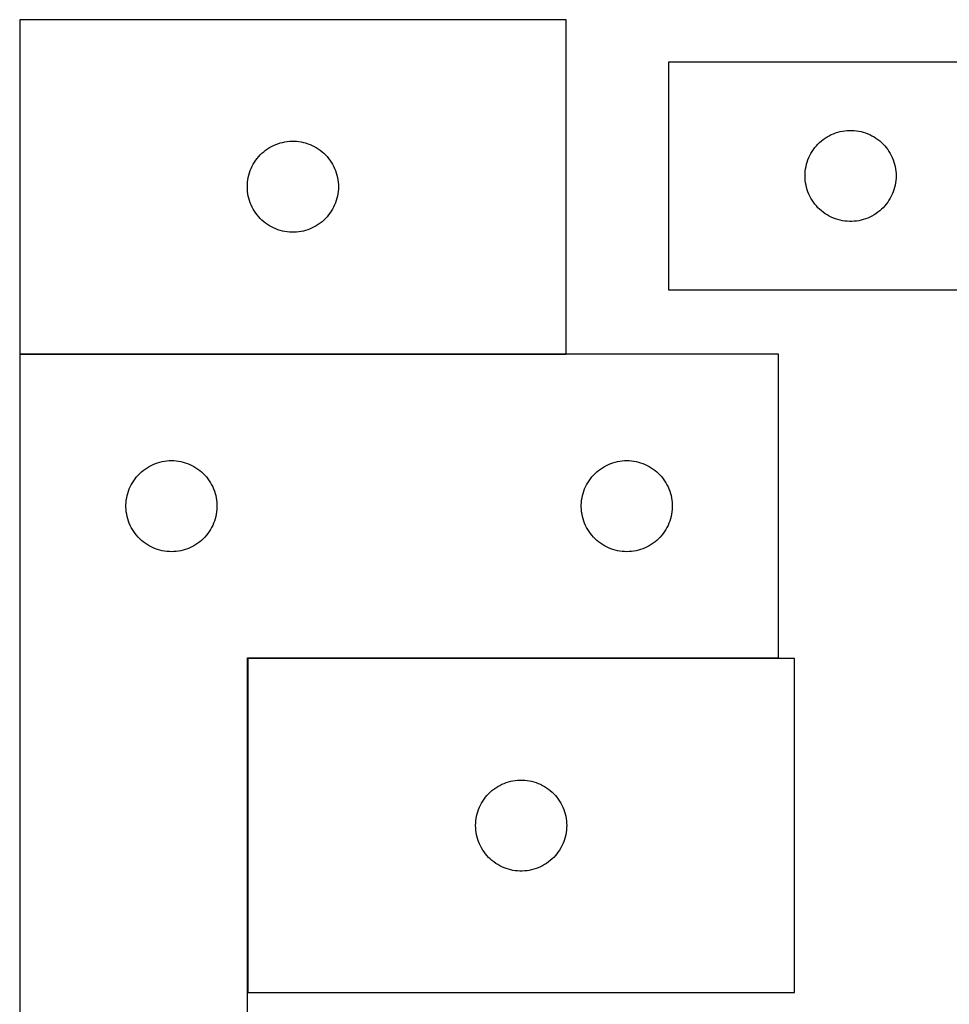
# Model space of a CAD drawing. Header units: millimetres. Extents: x 7 to 1493, y 7 to 2993.
# Tile 7 of 12: x 7 to 313, y 2658 to 2982. Entities that reach past the tile are written whole.
import ezdxf

# ---------------------------------------------------------------- set-up
doc = ezdxf.new("R2010")
doc.units = ezdxf.units.MM
doc.layers.add('COMMON', color=5, linetype='CONTINUOUS', true_color=0x0000ff)
doc.layers.add('CUT', color=7, linetype='CONTINUOUS', true_color=0x000000)

msp = doc.modelspace()

# ---------------------------------------------------------------- linework, layer by layer
at = {"layer": 'COMMON'}
for p, q in [((6.917612, 2871.906207), (186.917612, 2871.906207)), ((82.017612, 2771.606206), (82.017612, 2661.606206)), ((256.917612, 2771.706207), (82.117613, 2771.706207))]:
    msp.add_line(p, q, dxfattribs=at)
at = {"layer": 'CUT'}
for p, q in [((186.917612, 2982.006208), (6.917612, 2982.006208)), ((6.917612, 2982.006208), (6.917612, 2872.006208)), ((186.917612, 2872.006208), (186.917612, 2982.006208)), ((520.636285, 2968.066762), (220.636285, 2968.066762)), ((220.636285, 2968.066762), (220.636285, 2893.066762)), ((274.27757, 2944.152296), (274.985367, 2944.461621)), ((274.985367, 2944.461621), (275.70815, 2944.7341)), ((275.70815, 2944.7341), (276.444001, 2944.96901)), ((276.444001, 2944.96901), (277.190969, 2945.165728)), ((277.190969, 2945.165728), (277.947074, 2945.323731)), ((277.947074, 2945.323731), (278.71031, 2945.442602)), ((278.71031, 2945.442602), (279.478654, 2945.522025)), ((279.478654, 2945.522025), (280.250067, 2945.561789)), ((280.250067, 2945.561789), (281.022504, 2945.561789)), ((281.022504, 2945.561789), (281.793917, 2945.522025)), ((281.793917, 2945.522025), (282.562261, 2945.442602)), ((282.562261, 2945.442602), (283.325497, 2945.323731)), ((283.325497, 2945.323731), (284.081602, 2945.165728)), ((284.081602, 2945.165728), (284.82857, 2944.96901)), ((284.82857, 2944.96901), (285.564421, 2944.7341)), ((285.564421, 2944.7341), (286.287204, 2944.461621)), ((286.287204, 2944.461621), (286.995001, 2944.152296)), ((91.266694, 2940.901068), (91.989477, 2941.173547)), ((91.989477, 2941.173547), (92.725328, 2941.408456)), ((92.725328, 2941.408456), (93.472296, 2941.605174)), ((93.472296, 2941.605174), (94.228401, 2941.763178)), ((94.228401, 2941.763178), (94.991637, 2941.882048)), ((94.991637, 2941.882048), (95.75998, 2941.961471)), ((95.75998, 2941.961471), (96.531394, 2942.001235)), ((96.531394, 2942.001235), (97.303831, 2942.001235)), ((97.303831, 2942.001235), (98.075244, 2941.961471)), ((98.075244, 2941.961471), (98.843588, 2941.882048)), ((98.843588, 2941.882048), (99.606824, 2941.763178)), ((99.606824, 2941.763178), (100.362929, 2941.605174)), ((100.362929, 2941.605174), (101.109897, 2941.408456)), ((101.109897, 2941.408456), (101.845748, 2941.173547)), ((101.845748, 2941.173547), (102.568531, 2940.901068)), ((269.894003, 2941.035924), (270.447185, 2941.575042)), ((270.447185, 2941.575042), (271.027388, 2942.084969)), ((271.027388, 2942.084969), (271.633071, 2942.564351)), ((271.633071, 2942.564351), (272.26263, 2943.011917)), ((272.26263, 2943.011917), (272.914393, 2943.426481)), ((272.914393, 2943.426481), (273.586634, 2943.806944)), ((273.586634, 2943.806944), (274.27757, 2944.152296)), ((286.995001, 2944.152296), (287.685937, 2943.806944)), ((287.685937, 2943.806944), (288.358178, 2943.426481)), ((288.358178, 2943.426481), (289.009941, 2943.011917)), ((289.009941, 2943.011917), (289.6395, 2942.564351)), ((289.6395, 2942.564351), (290.245183, 2942.084969)), ((290.245183, 2942.084969), (290.825386, 2941.575042)), ((290.825386, 2941.575042), (291.378568, 2941.035924)), ((86.17533, 2937.475371), (86.728512, 2938.014489)), ((86.728512, 2938.014489), (87.308715, 2938.524415)), ((87.308715, 2938.524415), (87.914398, 2939.003797)), ((87.914398, 2939.003797), (88.543957, 2939.451364)), ((88.543957, 2939.451364), (89.19572, 2939.865928)), ((89.19572, 2939.865928), (89.867961, 2940.24639)), ((89.867961, 2940.24639), (90.558897, 2940.591742)), ((90.558897, 2940.591742), (91.266694, 2940.901068)), ((102.568531, 2940.901068), (103.276328, 2940.591742)), ((103.276328, 2940.591742), (103.967264, 2940.24639)), ((103.967264, 2940.24639), (104.639504, 2939.865928)), ((104.639504, 2939.865928), (105.291268, 2939.451364)), ((105.291268, 2939.451364), (105.920827, 2939.003797)), ((105.920827, 2939.003797), (106.52651, 2938.524415)), ((106.52651, 2938.524415), (107.106712, 2938.014489)), ((107.106712, 2938.014489), (107.659895, 2937.475371)), ((267.218979, 2937.273169), (267.582007, 2937.954983)), ((267.582007, 2937.954983), (267.979652, 2938.617205)), ((267.979652, 2938.617205), (268.41086, 2939.258078)), ((268.41086, 2939.258078), (268.874488, 2939.875904)), ((268.874488, 2939.875904), (269.369307, 2940.469044)), ((269.369307, 2940.469044), (269.894003, 2941.035924)), ((291.378568, 2941.035924), (291.903264, 2940.469044)), ((291.903264, 2940.469044), (292.398083, 2939.875904)), ((292.398083, 2939.875904), (292.861711, 2939.258078)), ((292.861711, 2939.258078), (293.292919, 2938.617205)), ((293.292919, 2938.617205), (293.690564, 2937.954983)), ((293.690564, 2937.954983), (294.053592, 2937.273169)), ((83.863334, 2934.394429), (84.260979, 2935.056651)), ((84.260979, 2935.056651), (84.692187, 2935.697525)), ((84.692187, 2935.697525), (85.155815, 2936.315351)), ((85.155815, 2936.315351), (85.650633, 2936.90849)), ((85.650633, 2936.90849), (86.17533, 2937.475371)), ((107.659895, 2937.475371), (108.184591, 2936.90849)), ((108.184591, 2936.90849), (108.67941, 2936.315351)), ((108.67941, 2936.315351), (109.143037, 2935.697525)), ((109.143037, 2935.697525), (109.574246, 2935.056651)), ((109.574246, 2935.056651), (109.971891, 2934.394429)), ((266.13087, 2934.386829), (266.346755, 2935.128484)), ((266.346755, 2935.128484), (266.600533, 2935.858043)), ((266.600533, 2935.858043), (266.891532, 2936.573571)), ((266.891532, 2936.573571), (267.218979, 2937.273169)), ((294.053592, 2937.273169), (294.381039, 2936.573571)), ((294.381039, 2936.573571), (294.672038, 2935.858043)), ((294.672038, 2935.858043), (294.925816, 2935.128484)), ((294.925816, 2935.128484), (295.141701, 2934.386829)), ((82.412197, 2930.826275), (82.628082, 2931.567931)), ((82.628082, 2931.567931), (82.88186, 2932.29749)), ((82.88186, 2932.29749), (83.172859, 2933.013017)), ((83.172859, 2933.013017), (83.500306, 2933.712615)), ((83.500306, 2933.712615), (83.863334, 2934.394429)), ((109.971891, 2934.394429), (110.334919, 2933.712615)), ((110.334919, 2933.712615), (110.662366, 2933.013017)), ((110.662366, 2933.013017), (110.953365, 2932.29749)), ((110.953365, 2932.29749), (111.207143, 2931.567931)), ((111.207143, 2931.567931), (111.423028, 2930.826275)), ((265.656174, 2931.338943), (265.715787, 2932.109077)), ((265.715787, 2932.109077), (265.814967, 2932.875121)), ((265.814967, 2932.875121), (265.95345, 2933.635043)), ((265.95345, 2933.635043), (266.13087, 2934.386829)), ((295.141701, 2934.386829), (295.319121, 2933.635043)), ((295.319121, 2933.635043), (295.457604, 2932.875121)), ((295.457604, 2932.875121), (295.556784, 2932.109077)), ((295.556784, 2932.109077), (295.616397, 2931.338943)), ((81.937501, 2927.77839), (81.997114, 2928.548523)), ((81.997114, 2928.548523), (82.096294, 2929.314567)), ((82.096294, 2929.314567), (82.234777, 2930.074489)), ((82.234777, 2930.074489), (82.412197, 2930.826275)), ((111.423028, 2930.826275), (111.600448, 2930.074489)), ((111.600448, 2930.074489), (111.738931, 2929.314567)), ((111.738931, 2929.314567), (111.838111, 2928.548523)), ((111.838111, 2928.548523), (111.897724, 2927.77839)), ((265.636285, 2930.566762), (265.656174, 2931.338943)), ((265.656174, 2929.794581), (265.636285, 2930.566762)), ((265.715787, 2929.024447), (265.656174, 2929.794581)), ((265.814967, 2928.258403), (265.715787, 2929.024447)), ((265.95345, 2927.498481), (265.814967, 2928.258403)), ((295.457604, 2928.258403), (295.319121, 2927.498481)), ((295.556784, 2929.024447), (295.457604, 2928.258403)), ((295.616397, 2929.794581), (295.556784, 2929.024447)), ((295.616397, 2931.338943), (295.636285, 2930.566762)), ((295.636285, 2930.566762), (295.616397, 2929.794581)), ((81.917612, 2927.006208), (81.937501, 2927.77839)), ((81.937501, 2926.234027), (81.917612, 2927.006208)), ((81.997114, 2925.463893), (81.937501, 2926.234027)), ((82.096294, 2924.69785), (81.997114, 2925.463893)), ((111.838111, 2925.463893), (111.738931, 2924.69785)), ((111.897724, 2926.234027), (111.838111, 2925.463893)), ((111.897724, 2927.77839), (111.917612, 2927.006208)), ((111.917612, 2927.006208), (111.897724, 2926.234027)), ((266.13087, 2926.746695), (265.95345, 2927.498481)), ((266.346755, 2926.005039), (266.13087, 2926.746695)), ((266.600533, 2925.275481), (266.346755, 2926.005039)), ((266.891532, 2924.559953), (266.600533, 2925.275481)), ((294.672038, 2925.275481), (294.381039, 2924.559953)), ((294.925816, 2926.005039), (294.672038, 2925.275481)), ((295.141701, 2926.746695), (294.925816, 2926.005039)), ((295.319121, 2927.498481), (295.141701, 2926.746695)), ((82.234777, 2923.937927), (82.096294, 2924.69785)), ((82.412197, 2923.186142), (82.234777, 2923.937927)), ((82.628082, 2922.444486), (82.412197, 2923.186142)), ((82.88186, 2921.714927), (82.628082, 2922.444486)), ((83.172859, 2920.9994), (82.88186, 2921.714927)), ((110.953365, 2921.714927), (110.662366, 2920.9994)), ((111.207143, 2922.444486), (110.953365, 2921.714927)), ((111.423028, 2923.186142), (111.207143, 2922.444486)), ((111.600448, 2923.937927), (111.423028, 2923.186142)), ((111.738931, 2924.69785), (111.600448, 2923.937927)), ((267.218979, 2923.860355), (266.891532, 2924.559953)), ((267.582007, 2923.178541), (267.218979, 2923.860355)), ((267.979652, 2922.516319), (267.582007, 2923.178541)), ((268.41086, 2921.875446), (267.979652, 2922.516319)), ((268.874488, 2921.25762), (268.41086, 2921.875446)), ((292.861711, 2921.875446), (292.398083, 2921.25762)), ((293.292919, 2922.516319), (292.861711, 2921.875446)), ((293.690564, 2923.178541), (293.292919, 2922.516319)), ((294.053592, 2923.860355), (293.690564, 2923.178541)), ((294.381039, 2924.559953), (294.053592, 2923.860355)), ((83.500306, 2920.299801), (83.172859, 2920.9994)), ((83.863334, 2919.617987), (83.500306, 2920.299801)), ((84.260979, 2918.955765), (83.863334, 2919.617987)), ((84.692187, 2918.314892), (84.260979, 2918.955765)), ((109.574246, 2918.955765), (109.143037, 2918.314892)), ((109.971891, 2919.617987), (109.574246, 2918.955765)), ((110.334919, 2920.299801), (109.971891, 2919.617987)), ((110.662366, 2920.9994), (110.334919, 2920.299801)), ((269.369307, 2920.66448), (268.874488, 2921.25762)), ((269.894003, 2920.0976), (269.369307, 2920.66448)), ((270.447185, 2919.558481), (269.894003, 2920.0976)), ((271.027388, 2919.048555), (270.447185, 2919.558481)), ((271.633071, 2918.569173), (271.027388, 2919.048555)), ((272.26263, 2918.121607), (271.633071, 2918.569173)), ((289.6395, 2918.569173), (289.009941, 2918.121607)), ((290.245183, 2919.048555), (289.6395, 2918.569173)), ((290.825386, 2919.558481), (290.245183, 2919.048555)), ((291.378568, 2920.0976), (290.825386, 2919.558481)), ((291.903264, 2920.66448), (291.378568, 2920.0976)), ((292.398083, 2921.25762), (291.903264, 2920.66448)), ((85.155815, 2917.697066), (84.692187, 2918.314892)), ((85.650633, 2917.103926), (85.155815, 2917.697066)), ((86.17533, 2916.537046), (85.650633, 2917.103926)), ((86.728512, 2915.997928), (86.17533, 2916.537046)), ((87.308715, 2915.488002), (86.728512, 2915.997928)), ((87.914398, 2915.00862), (87.308715, 2915.488002)), ((106.52651, 2915.488002), (105.920827, 2915.00862)), ((107.106712, 2915.997928), (106.52651, 2915.488002)), ((107.659895, 2916.537046), (107.106712, 2915.997928)), ((108.184591, 2917.103926), (107.659895, 2916.537046)), ((108.67941, 2917.697066), (108.184591, 2917.103926)), ((109.143037, 2918.314892), (108.67941, 2917.697066)), ((272.914393, 2917.707043), (272.26263, 2918.121607)), ((273.586634, 2917.32658), (272.914393, 2917.707043)), ((274.27757, 2916.981228), (273.586634, 2917.32658)), ((274.985367, 2916.671902), (274.27757, 2916.981228)), ((275.70815, 2916.399424), (274.985367, 2916.671902)), ((276.444001, 2916.164514), (275.70815, 2916.399424)), ((277.190969, 2915.967796), (276.444001, 2916.164514)), ((277.947074, 2915.809793), (277.190969, 2915.967796)), ((278.71031, 2915.690922), (277.947074, 2915.809793)), ((279.478654, 2915.611499), (278.71031, 2915.690922)), ((280.250067, 2915.571735), (279.478654, 2915.611499)), ((281.022504, 2915.571735), (280.250067, 2915.571735)), ((281.793917, 2915.611499), (281.022504, 2915.571735)), ((282.562261, 2915.690922), (281.793917, 2915.611499)), ((283.325497, 2915.809793), (282.562261, 2915.690922)), ((284.081602, 2915.967796), (283.325497, 2915.809793)), ((284.82857, 2916.164514), (284.081602, 2915.967796)), ((285.564421, 2916.399424), (284.82857, 2916.164514)), ((286.287204, 2916.671902), (285.564421, 2916.399424)), ((286.995001, 2916.981228), (286.287204, 2916.671902)), ((287.685937, 2917.32658), (286.995001, 2916.981228)), ((288.358178, 2917.707043), (287.685937, 2917.32658)), ((289.009941, 2918.121607), (288.358178, 2917.707043)), ((88.543957, 2914.561053), (87.914398, 2915.00862)), ((89.19572, 2914.146489), (88.543957, 2914.561053)), ((89.867961, 2913.766026), (89.19572, 2914.146489)), ((90.558897, 2913.420674), (89.867961, 2913.766026)), ((91.266694, 2913.111349), (90.558897, 2913.420674)), ((91.989477, 2912.83887), (91.266694, 2913.111349)), ((92.725328, 2912.60396), (91.989477, 2912.83887)), ((93.472296, 2912.407243), (92.725328, 2912.60396)), ((94.228401, 2912.249239), (93.472296, 2912.407243)), ((94.991637, 2912.130368), (94.228401, 2912.249239)), ((95.75998, 2912.050945), (94.991637, 2912.130368)), ((96.531394, 2912.011181), (95.75998, 2912.050945)), ((97.303831, 2912.011181), (96.531394, 2912.011181)), ((98.075244, 2912.050945), (97.303831, 2912.011181)), ((98.843588, 2912.130368), (98.075244, 2912.050945)), ((99.606824, 2912.249239), (98.843588, 2912.130368)), ((100.362929, 2912.407243), (99.606824, 2912.249239)), ((101.109897, 2912.60396), (100.362929, 2912.407243)), ((101.845748, 2912.83887), (101.109897, 2912.60396)), ((102.568531, 2913.111349), (101.845748, 2912.83887)), ((103.276328, 2913.420674), (102.568531, 2913.111349)), ((103.967264, 2913.766026), (103.276328, 2913.420674)), ((104.639504, 2914.146489), (103.967264, 2913.766026)), ((105.291268, 2914.561053), (104.639504, 2914.146489)), ((105.920827, 2915.00862), (105.291268, 2914.561053)), ((220.636285, 2893.066762), (420.636285, 2893.066762)), ((6.917612, 2872.006208), (186.917612, 2872.006208)), ((6.917612, 2871.806207), (6.917612, 2571.806207)), ((256.917612, 2871.806207), (6.917612, 2871.806207)), ((256.917612, 2771.806207), (256.917612, 2871.806207)), ((48.226296, 2834.031632), (48.86717, 2834.462841)), ((48.86717, 2834.462841), (49.529391, 2834.860486)), ((49.529391, 2834.860486), (50.211206, 2835.223514)), ((50.211206, 2835.223514), (50.910804, 2835.550961)), ((50.910804, 2835.550961), (51.626331, 2835.84196)), ((51.626331, 2835.84196), (52.35589, 2836.095738)), ((52.35589, 2836.095738), (53.097546, 2836.311623)), ((53.097546, 2836.311623), (53.849331, 2836.489043)), ((53.849331, 2836.489043), (54.609254, 2836.627526)), ((54.609254, 2836.627526), (55.375297, 2836.726705)), ((55.375297, 2836.726705), (56.145431, 2836.786319)), ((56.145431, 2836.786319), (56.917612, 2836.806207)), ((56.917612, 2836.806207), (57.689794, 2836.786319)), ((57.689794, 2836.786319), (58.459927, 2836.726705)), ((58.459927, 2836.726705), (59.225971, 2836.627526)), ((59.225971, 2836.627526), (59.985893, 2836.489043)), ((59.985893, 2836.489043), (60.737679, 2836.311623)), ((60.737679, 2836.311623), (61.479335, 2836.095738)), ((61.479335, 2836.095738), (62.208894, 2835.84196)), ((62.208894, 2835.84196), (62.924421, 2835.550961)), ((62.924421, 2835.550961), (63.624019, 2835.223514)), ((63.624019, 2835.223514), (64.305833, 2834.860486)), ((64.305833, 2834.860486), (64.968055, 2834.462841)), ((64.968055, 2834.462841), (65.608929, 2834.031632)), ((198.226296, 2834.031632), (198.86717, 2834.462841)), ((198.86717, 2834.462841), (199.529391, 2834.860486)), ((199.529391, 2834.860486), (200.211206, 2835.223514)), ((200.211206, 2835.223514), (200.910804, 2835.550961)), ((200.910804, 2835.550961), (201.626331, 2835.84196)), ((201.626331, 2835.84196), (202.35589, 2836.095738)), ((202.35589, 2836.095738), (203.097546, 2836.311623)), ((203.097546, 2836.311623), (203.849331, 2836.489043)), ((203.849331, 2836.489043), (204.609254, 2836.627526)), ((204.609254, 2836.627526), (205.375297, 2836.726705)), ((205.375297, 2836.726705), (206.145431, 2836.786319)), ((206.145431, 2836.786319), (206.917612, 2836.806207)), ((206.917612, 2836.806207), (207.689794, 2836.786319)), ((207.689794, 2836.786319), (208.459927, 2836.726705)), ((208.459927, 2836.726705), (209.225971, 2836.627526)), ((209.225971, 2836.627526), (209.985893, 2836.489043)), ((209.985893, 2836.489043), (210.737679, 2836.311623)), ((210.737679, 2836.311623), (211.479335, 2836.095738)), ((211.479335, 2836.095738), (212.208894, 2835.84196)), ((212.208894, 2835.84196), (212.924421, 2835.550961)), ((212.924421, 2835.550961), (213.624019, 2835.223514)), ((213.624019, 2835.223514), (214.305833, 2834.860486)), ((214.305833, 2834.860486), (214.968055, 2834.462841)), ((214.968055, 2834.462841), (215.608929, 2834.031632)), ((44.920024, 2830.809422), (45.399406, 2831.415105)), ((45.399406, 2831.415105), (45.909332, 2831.995307)), ((45.909332, 2831.995307), (46.44845, 2832.54849)), ((46.44845, 2832.54849), (47.015331, 2833.073186)), ((47.015331, 2833.073186), (47.60847, 2833.568004)), ((47.60847, 2833.568004), (48.226296, 2834.031632)), ((65.608929, 2834.031632), (66.226755, 2833.568004)), ((66.226755, 2833.568004), (66.819894, 2833.073186)), ((66.819894, 2833.073186), (67.386775, 2832.54849)), ((67.386775, 2832.54849), (67.925893, 2831.995307)), ((67.925893, 2831.995307), (68.435819, 2831.415105)), ((68.435819, 2831.415105), (68.915201, 2830.809422)), ((194.920024, 2830.809422), (195.399406, 2831.415105)), ((195.399406, 2831.415105), (195.909332, 2831.995307)), ((195.909332, 2831.995307), (196.44845, 2832.54849)), ((196.44845, 2832.54849), (197.015331, 2833.073186)), ((197.015331, 2833.073186), (197.60847, 2833.568004)), ((197.60847, 2833.568004), (198.226296, 2834.031632)), ((215.608929, 2834.031632), (216.226755, 2833.568004)), ((216.226755, 2833.568004), (216.819894, 2833.073186)), ((216.819894, 2833.073186), (217.386775, 2832.54849)), ((217.386775, 2832.54849), (217.925893, 2831.995307)), ((217.925893, 2831.995307), (218.435819, 2831.415105)), ((218.435819, 2831.415105), (218.915201, 2830.809422)), ((43.022753, 2827.457126), (43.332078, 2828.164923)), ((43.332078, 2828.164923), (43.67743, 2828.855858)), ((43.67743, 2828.855858), (44.057893, 2829.528099)), ((44.057893, 2829.528099), (44.472457, 2830.179863)), ((44.472457, 2830.179863), (44.920024, 2830.809422)), ((68.915201, 2830.809422), (69.362768, 2830.179863)), ((69.362768, 2830.179863), (69.777332, 2829.528099)), ((69.777332, 2829.528099), (70.157794, 2828.855858)), ((70.157794, 2828.855858), (70.503146, 2828.164923)), ((70.503146, 2828.164923), (70.812472, 2827.457126)), ((193.022753, 2827.457126), (193.332078, 2828.164923)), ((193.332078, 2828.164923), (193.67743, 2828.855858)), ((193.67743, 2828.855858), (194.057893, 2829.528099)), ((194.057893, 2829.528099), (194.472457, 2830.179863)), ((194.472457, 2830.179863), (194.920024, 2830.809422)), ((218.915201, 2830.809422), (219.362768, 2830.179863)), ((219.362768, 2830.179863), (219.777332, 2829.528099)), ((219.777332, 2829.528099), (220.157794, 2828.855858)), ((220.157794, 2828.855858), (220.503146, 2828.164923)), ((220.503146, 2828.164923), (220.812472, 2827.457126)), ((42.041772, 2823.732183), (42.160643, 2824.495419)), ((42.160643, 2824.495419), (42.318647, 2825.251523)), ((42.318647, 2825.251523), (42.515364, 2825.998492)), ((42.515364, 2825.998492), (42.750274, 2826.734343)), ((42.750274, 2826.734343), (43.022753, 2827.457126)), ((70.812472, 2827.457126), (71.084951, 2826.734343)), ((71.084951, 2826.734343), (71.319861, 2825.998492)), ((71.319861, 2825.998492), (71.516578, 2825.251523)), ((71.516578, 2825.251523), (71.674582, 2824.495419)), ((71.674582, 2824.495419), (71.793453, 2823.732183)), ((192.041772, 2823.732183), (192.160643, 2824.495419)), ((192.160643, 2824.495419), (192.318647, 2825.251523)), ((192.318647, 2825.251523), (192.515364, 2825.998492)), ((192.515364, 2825.998492), (192.750274, 2826.734343)), ((192.750274, 2826.734343), (193.022753, 2827.457126)), ((220.812472, 2827.457126), (221.084951, 2826.734343)), ((221.084951, 2826.734343), (221.319861, 2825.998492)), ((221.319861, 2825.998492), (221.516578, 2825.251523)), ((221.516578, 2825.251523), (221.674582, 2824.495419)), ((221.674582, 2824.495419), (221.793453, 2823.732183)), ((41.922585, 2822.192426), (41.96235, 2822.963839)), ((41.922585, 2821.419989), (41.922585, 2822.192426)), ((41.96235, 2820.648575), (41.922585, 2821.419989)), ((41.96235, 2822.963839), (42.041772, 2823.732183)), ((71.793453, 2823.732183), (71.872875, 2822.963839)), ((71.872875, 2822.963839), (71.912639, 2822.192426)), ((71.912639, 2821.419989), (71.872875, 2820.648575)), ((71.912639, 2822.192426), (71.912639, 2821.419989)), ((191.922585, 2822.192426), (191.96235, 2822.963839)), ((191.922585, 2821.419989), (191.922585, 2822.192426)), ((191.96235, 2820.648575), (191.922585, 2821.419989)), ((191.96235, 2822.963839), (192.041772, 2823.732183)), ((221.793453, 2823.732183), (221.872875, 2822.963839)), ((221.872875, 2822.963839), (221.912639, 2822.192426)), ((221.912639, 2821.419989), (221.872875, 2820.648575)), ((221.912639, 2822.192426), (221.912639, 2821.419989)), ((42.041772, 2819.880232), (41.96235, 2820.648575)), ((42.160643, 2819.116996), (42.041772, 2819.880232)), ((42.318647, 2818.360891), (42.160643, 2819.116996)), ((42.515364, 2817.613923), (42.318647, 2818.360891)), ((71.516578, 2818.360891), (71.319861, 2817.613923)), ((71.674582, 2819.116996), (71.516578, 2818.360891)), ((71.793453, 2819.880232), (71.674582, 2819.116996)), ((71.872875, 2820.648575), (71.793453, 2819.880232)), ((192.041772, 2819.880232), (191.96235, 2820.648575)), ((192.160643, 2819.116996), (192.041772, 2819.880232)), ((192.318647, 2818.360891), (192.160643, 2819.116996)), ((192.515364, 2817.613923), (192.318647, 2818.360891)), ((221.516578, 2818.360891), (221.319861, 2817.613923)), ((221.674582, 2819.116996), (221.516578, 2818.360891)), ((221.793453, 2819.880232), (221.674582, 2819.116996)), ((221.872875, 2820.648575), (221.793453, 2819.880232)), ((42.750274, 2816.878072), (42.515364, 2817.613923)), ((43.022753, 2816.155289), (42.750274, 2816.878072)), ((43.332078, 2815.447491), (43.022753, 2816.155289)), ((43.67743, 2814.756556), (43.332078, 2815.447491)), ((44.057893, 2814.084315), (43.67743, 2814.756556)), ((70.157794, 2814.756556), (69.777332, 2814.084315)), ((70.503146, 2815.447491), (70.157794, 2814.756556)), ((70.812472, 2816.155289), (70.503146, 2815.447491)), ((71.084951, 2816.878072), (70.812472, 2816.155289)), ((71.319861, 2817.613923), (71.084951, 2816.878072)), ((192.750274, 2816.878072), (192.515364, 2817.613923)), ((193.022753, 2816.155289), (192.750274, 2816.878072)), ((193.332078, 2815.447491), (193.022753, 2816.155289)), ((193.67743, 2814.756556), (193.332078, 2815.447491)), ((194.057893, 2814.084315), (193.67743, 2814.756556)), ((220.157794, 2814.756556), (219.777332, 2814.084315)), ((220.503146, 2815.447491), (220.157794, 2814.756556)), ((220.812472, 2816.155289), (220.503146, 2815.447491)), ((221.084951, 2816.878072), (220.812472, 2816.155289)), ((221.319861, 2817.613923), (221.084951, 2816.878072)), ((44.472457, 2813.432551), (44.057893, 2814.084315)), ((44.920024, 2812.802993), (44.472457, 2813.432551)), ((45.399406, 2812.19731), (44.920024, 2812.802993)), ((45.909332, 2811.617107), (45.399406, 2812.19731)), ((46.44845, 2811.063924), (45.909332, 2811.617107)), ((67.925893, 2811.617107), (67.386775, 2811.063924)), ((68.435819, 2812.19731), (67.925893, 2811.617107)), ((68.915201, 2812.802993), (68.435819, 2812.19731)), ((69.362768, 2813.432551), (68.915201, 2812.802993)), ((69.777332, 2814.084315), (69.362768, 2813.432551)), ((194.472457, 2813.432551), (194.057893, 2814.084315)), ((194.920024, 2812.802993), (194.472457, 2813.432551)), ((195.399406, 2812.19731), (194.920024, 2812.802993)), ((195.909332, 2811.617107), (195.399406, 2812.19731)), ((196.44845, 2811.063924), (195.909332, 2811.617107)), ((217.925893, 2811.617107), (217.386775, 2811.063924)), ((218.435819, 2812.19731), (217.925893, 2811.617107)), ((218.915201, 2812.802993), (218.435819, 2812.19731)), ((219.362768, 2813.432551), (218.915201, 2812.802993)), ((219.777332, 2814.084315), (219.362768, 2813.432551)), ((47.015331, 2810.539228), (46.44845, 2811.063924)), ((47.60847, 2810.04441), (47.015331, 2810.539228)), ((48.226296, 2809.580782), (47.60847, 2810.04441)), ((48.86717, 2809.149574), (48.226296, 2809.580782)), ((49.529391, 2808.751929), (48.86717, 2809.149574)), ((50.211206, 2808.388901), (49.529391, 2808.751929)), ((50.910804, 2808.061454), (50.211206, 2808.388901)), ((63.624019, 2808.388901), (62.924421, 2808.061454)), ((64.305833, 2808.751929), (63.624019, 2808.388901)), ((64.968055, 2809.149574), (64.305833, 2808.751929)), ((65.608929, 2809.580782), (64.968055, 2809.149574)), ((66.226755, 2810.04441), (65.608929, 2809.580782)), ((66.819894, 2810.539228), (66.226755, 2810.04441)), ((67.386775, 2811.063924), (66.819894, 2810.539228)), ((197.015331, 2810.539228), (196.44845, 2811.063924)), ((197.60847, 2810.04441), (197.015331, 2810.539228)), ((198.226296, 2809.580782), (197.60847, 2810.04441)), ((198.86717, 2809.149574), (198.226296, 2809.580782)), ((199.529391, 2808.751929), (198.86717, 2809.149574)), ((200.211206, 2808.388901), (199.529391, 2808.751929)), ((200.910804, 2808.061454), (200.211206, 2808.388901)), ((213.624019, 2808.388901), (212.924421, 2808.061454)), ((214.305833, 2808.751929), (213.624019, 2808.388901)), ((214.968055, 2809.149574), (214.305833, 2808.751929)), ((215.608929, 2809.580782), (214.968055, 2809.149574)), ((216.226755, 2810.04441), (215.608929, 2809.580782)), ((216.819894, 2810.539228), (216.226755, 2810.04441)), ((217.386775, 2811.063924), (216.819894, 2810.539228)), ((51.626331, 2807.770455), (50.910804, 2808.061454)), ((52.35589, 2807.516677), (51.626331, 2807.770455)), ((53.097546, 2807.300791), (52.35589, 2807.516677)), ((53.849331, 2807.123372), (53.097546, 2807.300791)), ((54.609254, 2806.984889), (53.849331, 2807.123372)), ((55.375297, 2806.885709), (54.609254, 2806.984889)), ((56.145431, 2806.826096), (55.375297, 2806.885709)), ((56.917612, 2806.806207), (56.145431, 2806.826096)), ((57.689794, 2806.826096), (56.917612, 2806.806207)), ((58.459927, 2806.885709), (57.689794, 2806.826096)), ((59.225971, 2806.984889), (58.459927, 2806.885709)), ((59.985893, 2807.123372), (59.225971, 2806.984889)), ((60.737679, 2807.300791), (59.985893, 2807.123372)), ((61.479335, 2807.516677), (60.737679, 2807.300791)), ((62.208894, 2807.770455), (61.479335, 2807.516677)), ((62.924421, 2808.061454), (62.208894, 2807.770455)), ((201.626331, 2807.770455), (200.910804, 2808.061454)), ((202.35589, 2807.516677), (201.626331, 2807.770455)), ((203.097546, 2807.300791), (202.35589, 2807.516677)), ((203.849331, 2807.123372), (203.097546, 2807.300791)), ((204.609254, 2806.984889), (203.849331, 2807.123372)), ((205.375297, 2806.885709), (204.609254, 2806.984889)), ((206.145431, 2806.826096), (205.375297, 2806.885709)), ((206.917612, 2806.806207), (206.145431, 2806.826096)), ((207.689794, 2806.826096), (206.917612, 2806.806207)), ((208.459927, 2806.885709), (207.689794, 2806.826096)), ((209.225971, 2806.984889), (208.459927, 2806.885709)), ((209.985893, 2807.123372), (209.225971, 2806.984889)), ((210.737679, 2807.300791), (209.985893, 2807.123372)), ((211.479335, 2807.516677), (210.737679, 2807.300791)), ((212.208894, 2807.770455), (211.479335, 2807.516677)), ((212.924421, 2808.061454), (212.208894, 2807.770455)), ((81.917612, 2571.806207), (81.917612, 2771.806207)), ((81.917612, 2771.806207), (256.917612, 2771.806207)), ((262.117613, 2771.606206), (82.117613, 2771.606206)), ((82.117613, 2771.606206), (82.117613, 2661.606206)), ((262.117613, 2661.606206), (262.117613, 2771.606206)), ((165.758898, 2730.19174), (166.466695, 2730.501066)), ((166.466695, 2730.501066), (167.189478, 2730.773545)), ((167.189478, 2730.773545), (167.925329, 2731.008454)), ((167.925329, 2731.008454), (168.672297, 2731.205172)), ((168.672297, 2731.205172), (169.428402, 2731.363176)), ((169.428402, 2731.363176), (170.191638, 2731.482046)), ((170.191638, 2731.482046), (170.959981, 2731.561469)), ((170.959981, 2731.561469), (171.731395, 2731.601233)), ((171.731395, 2731.601233), (172.503832, 2731.601233)), ((172.503832, 2731.601233), (173.275245, 2731.561469)), ((173.275245, 2731.561469), (174.043589, 2731.482046)), ((174.043589, 2731.482046), (174.806825, 2731.363176)), ((174.806825, 2731.363176), (175.56293, 2731.205172)), ((175.56293, 2731.205172), (176.309898, 2731.008454)), ((176.309898, 2731.008454), (177.045749, 2730.773545)), ((177.045749, 2730.773545), (177.768532, 2730.501066)), ((177.768532, 2730.501066), (178.476329, 2730.19174)), ((161.375331, 2727.075369), (161.928513, 2727.614487)), ((161.928513, 2727.614487), (162.508716, 2728.124413)), ((162.508716, 2728.124413), (163.114399, 2728.603795)), ((163.114399, 2728.603795), (163.743958, 2729.051362)), ((163.743958, 2729.051362), (164.395721, 2729.465926)), ((164.395721, 2729.465926), (165.067962, 2729.846388)), ((165.067962, 2729.846388), (165.758898, 2730.19174)), ((178.476329, 2730.19174), (179.167265, 2729.846388)), ((179.167265, 2729.846388), (179.839505, 2729.465926)), ((179.839505, 2729.465926), (180.491269, 2729.051362)), ((180.491269, 2729.051362), (181.120828, 2728.603795)), ((181.120828, 2728.603795), (181.726511, 2728.124413)), ((181.726511, 2728.124413), (182.306713, 2727.614487)), ((182.306713, 2727.614487), (182.859896, 2727.075369)), ((158.700307, 2723.312613), (159.063335, 2723.994427)), ((159.063335, 2723.994427), (159.46098, 2724.656649)), ((159.46098, 2724.656649), (159.892188, 2725.297523)), ((159.892188, 2725.297523), (160.355816, 2725.915349)), ((160.355816, 2725.915349), (160.850634, 2726.508488)), ((160.850634, 2726.508488), (161.375331, 2727.075369)), ((182.859896, 2727.075369), (183.384592, 2726.508488)), ((183.384592, 2726.508488), (183.879411, 2725.915349)), ((183.879411, 2725.915349), (184.343038, 2725.297523)), ((184.343038, 2725.297523), (184.774247, 2724.656649)), ((184.774247, 2724.656649), (185.171892, 2723.994427)), ((185.171892, 2723.994427), (185.53492, 2723.312613)), ((157.612198, 2720.426273), (157.828083, 2721.167929)), ((157.828083, 2721.167929), (158.081861, 2721.897488)), ((158.081861, 2721.897488), (158.37286, 2722.613015)), ((158.37286, 2722.613015), (158.700307, 2723.312613)), ((185.53492, 2723.312613), (185.862367, 2722.613015)), ((185.862367, 2722.613015), (186.153366, 2721.897488)), ((186.153366, 2721.897488), (186.407144, 2721.167929)), ((186.407144, 2721.167929), (186.623029, 2720.426273)), ((157.117613, 2716.606206), (157.137502, 2717.378388)), ((157.137502, 2717.378388), (157.197115, 2718.148521)), ((157.197115, 2718.148521), (157.296295, 2718.914565)), ((157.296295, 2718.914565), (157.434778, 2719.674487)), ((157.434778, 2719.674487), (157.612198, 2720.426273)), ((186.623029, 2720.426273), (186.800449, 2719.674487)), ((186.800449, 2719.674487), (186.938932, 2718.914565)), ((186.938932, 2718.914565), (187.038112, 2718.148521)), ((187.038112, 2718.148521), (187.097725, 2717.378388)), ((187.097725, 2717.378388), (187.117613, 2716.606206)), ((157.137502, 2715.834025), (157.117613, 2716.606206)), ((157.197115, 2715.063891), (157.137502, 2715.834025)), ((157.296295, 2714.297848), (157.197115, 2715.063891)), ((157.434778, 2713.537925), (157.296295, 2714.297848)), ((186.938932, 2714.297848), (186.800449, 2713.537925)), ((187.038112, 2715.063891), (186.938932, 2714.297848)), ((187.097725, 2715.834025), (187.038112, 2715.063891)), ((187.117613, 2716.606206), (187.097725, 2715.834025)), ((157.612198, 2712.78614), (157.434778, 2713.537925)), ((157.828083, 2712.044484), (157.612198, 2712.78614)), ((158.081861, 2711.314925), (157.828083, 2712.044484)), ((158.37286, 2710.599398), (158.081861, 2711.314925)), ((186.153366, 2711.314925), (185.862367, 2710.599398)), ((186.407144, 2712.044484), (186.153366, 2711.314925)), ((186.623029, 2712.78614), (186.407144, 2712.044484)), ((186.800449, 2713.537925), (186.623029, 2712.78614)), ((158.700307, 2709.899799), (158.37286, 2710.599398)), ((159.063335, 2709.217985), (158.700307, 2709.899799)), ((159.46098, 2708.555763), (159.063335, 2709.217985)), ((159.892188, 2707.91489), (159.46098, 2708.555763)), ((160.355816, 2707.297064), (159.892188, 2707.91489)), ((184.343038, 2707.91489), (183.879411, 2707.297064)), ((184.774247, 2708.555763), (184.343038, 2707.91489)), ((185.171892, 2709.217985), (184.774247, 2708.555763)), ((185.53492, 2709.899799), (185.171892, 2709.217985)), ((185.862367, 2710.599398), (185.53492, 2709.899799)), ((160.850634, 2706.703924), (160.355816, 2707.297064)), ((161.375331, 2706.137044), (160.850634, 2706.703924)), ((161.928513, 2705.597926), (161.375331, 2706.137044)), ((162.508716, 2705.088), (161.928513, 2705.597926)), ((163.114399, 2704.608618), (162.508716, 2705.088)), ((163.743958, 2704.161051), (163.114399, 2704.608618)), ((181.120828, 2704.608618), (180.491269, 2704.161051)), ((181.726511, 2705.088), (181.120828, 2704.608618)), ((182.306713, 2705.597926), (181.726511, 2705.088)), ((182.859896, 2706.137044), (182.306713, 2705.597926)), ((183.384592, 2706.703924), (182.859896, 2706.137044)), ((183.879411, 2707.297064), (183.384592, 2706.703924)), ((164.395721, 2703.746487), (163.743958, 2704.161051)), ((165.067962, 2703.366024), (164.395721, 2703.746487)), ((165.758898, 2703.020672), (165.067962, 2703.366024)), ((166.466695, 2702.711347), (165.758898, 2703.020672)), ((167.189478, 2702.438868), (166.466695, 2702.711347)), ((167.925329, 2702.203958), (167.189478, 2702.438868)), ((168.672297, 2702.007241), (167.925329, 2702.203958)), ((169.428402, 2701.849237), (168.672297, 2702.007241)), ((170.191638, 2701.730366), (169.428402, 2701.849237)), ((170.959981, 2701.650943), (170.191638, 2701.730366)), ((171.731395, 2701.611179), (170.959981, 2701.650943)), ((172.503832, 2701.611179), (171.731395, 2701.611179)), ((173.275245, 2701.650943), (172.503832, 2701.611179)), ((174.043589, 2701.730366), (173.275245, 2701.650943)), ((174.806825, 2701.849237), (174.043589, 2701.730366)), ((175.56293, 2702.007241), (174.806825, 2701.849237)), ((176.309898, 2702.203958), (175.56293, 2702.007241)), ((177.045749, 2702.438868), (176.309898, 2702.203958)), ((177.768532, 2702.711347), (177.045749, 2702.438868)), ((178.476329, 2703.020672), (177.768532, 2702.711347)), ((179.167265, 2703.366024), (178.476329, 2703.020672)), ((179.839505, 2703.746487), (179.167265, 2703.366024)), ((180.491269, 2704.161051), (179.839505, 2703.746487)), ((82.117613, 2661.606206), (262.117613, 2661.606206))]:
    msp.add_line(p, q, dxfattribs=at)

doc.saveas('drawing.dxf')
